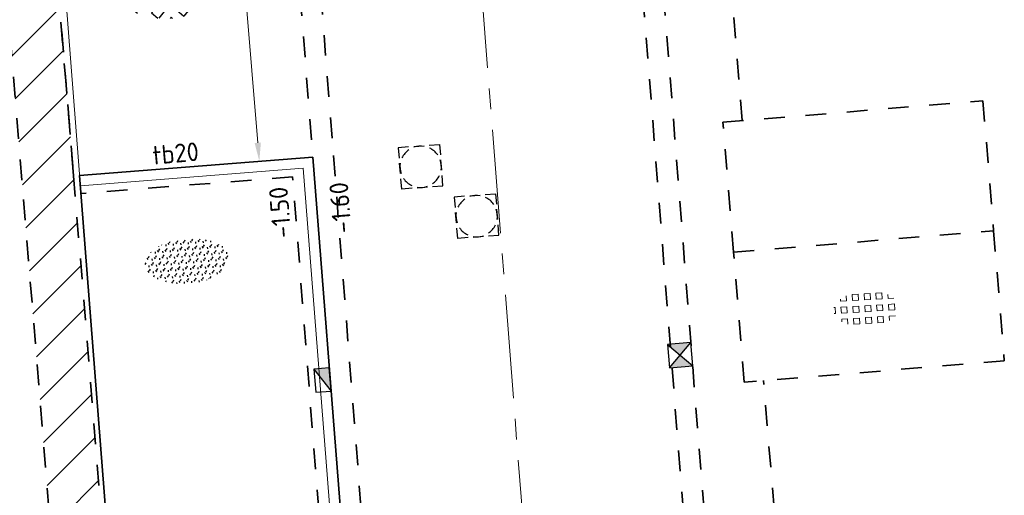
# Model space of a CAD drawing. Header units: metres. Extents: x 97990 to 98409, y 436026 to 436301.
# Tile 26 of 55: x 98298 to 98317, y 436127 to 436136. Entities that reach past the tile are written whole.
import ezdxf
from ezdxf.enums import TextEntityAlignment as Align

# ---------------------------------------------------------------- set-up
doc = ezdxf.new("R2010")
doc.units = ezdxf.units.M
doc.linetypes.add('AM-AS-SO', pattern=[16, 10, -2, 2, -2])
doc.linetypes.add('ZZ-HIDDEN-SO', pattern=[4, 2, -2])
for name, color, linetype, lineweight in [('B-RO-OG-BEBOUWING-V', 254, 'Continuous', 18), ('B-WE-IE-TERREINAFSCHEIDING_KUNSTMATIG_HEKWERK-G', 252, 'IE-TERREINAFSCHEIDING-KUNSTMATIG', 18), ('B-WE-VH-OPENVERHARDING_TEGEL_GRAS-S-200', 70, 'Continuous', 18), ('N-WE-AM-AS_WEG-G', 10, 'AM-AS-SO', 18), ('N-WE-GR-BEPLANTING-G', 90, 'Continuous', 35), ('N-WE-GR-BEPLANTING-S-200', 90, 'Continuous', 25), ('N-WE-RI-HWA_KOLK-S-200', 150, 'Continuous', 25), ('N-WE-RI-OVERIG_RIOOLPUT-OPHOOGTEBRENGEN-S-200', 1, 'Continuous', 25), ('N-WE-VH-FUNDERING_ZANDCEMENTSTABILISATIE-G', 7, 'ZZ-HIDDEN-SO', 35), ('N-WE-VH-HALFVERHARDING_GRASBETONSTEEN-S-200', 1, 'Continuous', 25), ('N-WE-VH-KANTOPSLUITING-T18-200', 1, 'Continuous', 18), ('N-WE-VH-KANTOPSLUITING_ACHTERKANTBAND-G', 1, 'Continuous', 18), ('N-WE-VH-KANTOPSLUITING_TROTTOIRBAND_180X200-G', 2, 'Continuous', 35), ('N-WE-VH-M-200', 7, 'Continuous', 18), ('N-WE-VH-MATERIAALGRENS-G', 7, 'ZZ-HIDDEN-SO', 35), ('N-WE-VH-NAP-T18-200', 4, 'Continuous', 18)]:
    doc.layers.add(name, color=color, linetype=linetype, lineweight=lineweight)
doc.styles.add('NLCS-ISO', font='NLCS-ISO.ttf')
doc.styles.add('NLCS-ISO-M200-T18', font='NLCS-ISO.ttf', dxfattribs={"height": 0.36})
doc.linetypes.add('IE-TERREINAFSCHEIDING-KUNSTMATIG', pattern='A,4,[82,NLCS.SHX,S=0.75,R=90,X=0,Y=0],4,-2', length=10)
doc.dimstyles.new('NLCS-M200-T18-PIJL_L2_H0', dxfattribs={"dimscale": 0.2, "dimtxt": 2.5, "dimasz": 1.8, "dimexe": 2, "dimexo": 2, "dimgap": 0.7, "dimtad": 1, "dimzin": 0, "dimdsep": 46, "dimtxsty": 'NLCS-ISO-M200-T18', "dimcen": 0, "dimdle": 2, "dimclrd": 256, "dimclre": 256, "dimclrt": 1, "dimadec": 0, "dimazin": 0, "dimtfac": 1, "dimtdec": 3, "dimtofl": 0, "dimtmove": 0, "dimatfit": 3, "dimfxl": 2, "dimfxlon": 1, "dimtfillclr": 256, "dimtolj": 1, "dimtzin": 0, "dimlwd": -1, "dimlwe": -1, "dimarcsym": 0})

# ---------------------------------------------------------------- blocks, each defined once
blk = doc.blocks.new('SVH-GRASBETONSTEEN_02-SO')
for p, q in [((0.6913657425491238, 2.82935381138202), (0.5625822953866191, 2.958137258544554)), ((0.6913657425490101, 2.829353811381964), (0.8046645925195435, 2.942652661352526)), ((-3.020944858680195, 1.591916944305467), (-3.639663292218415, 2.210635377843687)), ((-3.639657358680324, 2.210629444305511), (-3.587975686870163, 2.262311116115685)), ((-3.020944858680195, 1.591916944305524), (-2.402226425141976, 2.210635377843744)), ((-2.40223235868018, 2.210629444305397), (-2.766716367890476, 2.575113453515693)), ((-0.546071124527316, 1.591916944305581), (-1.164789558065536, 2.210635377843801)), ((-1.164783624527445, 2.210629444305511), (-0.5460651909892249, 2.82934787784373)), ((0.07264137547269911, 2.210629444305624), (-0.5460770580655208, 2.829347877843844)), ((-0.5460711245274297, 1.591916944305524), (0.0726473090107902, 2.210635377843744)), ((1.928802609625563, 1.591916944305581), (1.310084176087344, 2.210635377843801)), ((1.310090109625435, 2.210629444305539), (1.894162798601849, 2.794702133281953)), ((1.928802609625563, 1.591916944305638), (2.547521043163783, 2.210635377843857)), ((2.547515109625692, 2.210629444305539), (1.980940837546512, 2.77720371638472)), ((4.403676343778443, 1.591916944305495), (3.874966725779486, 2.120626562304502)), ((-4.258381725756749, 0.3544800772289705), (-4.877100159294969, 0.9731985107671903)), ((-4.877094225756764, 0.9731925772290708), (-4.258375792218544, 1.591911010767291)), ((-3.639669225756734, 0.9731925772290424), (-4.258387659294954, 1.591911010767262)), ((-4.258381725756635, 0.3544800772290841), (-3.639663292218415, 0.973198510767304)), ((-1.783507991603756, 0.3544800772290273), (-2.402226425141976, 0.9731985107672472)), ((-2.402220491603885, 0.9731925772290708), (-1.783502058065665, 1.591911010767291)), ((-1.164795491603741, 0.9731925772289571), (-1.78351392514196, 1.591911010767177)), ((-1.783507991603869, 0.3544800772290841), (-1.16478955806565, 0.973198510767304)), ((0.6913657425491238, 0.354480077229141), (0.07264730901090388, 0.9731985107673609)), ((0.07265324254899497, 0.9731925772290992), (0.6913716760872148, 1.591911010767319)), ((1.310078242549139, 0.9731925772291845), (0.691359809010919, 1.591911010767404)), ((0.6913657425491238, 0.3544800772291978), (1.310084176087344, 0.9731985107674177)), ((3.166239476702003, 0.354480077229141), (2.547521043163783, 0.9731985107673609)), ((2.547526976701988, 0.9731925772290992), (3.166245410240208, 1.591911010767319)), ((3.784951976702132, 0.9731925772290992), (3.166233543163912, 1.591911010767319)), ((3.166239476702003, 0.354480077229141), (3.784957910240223, 0.9731985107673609)), ((4.403676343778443, 1.591916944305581), (4.521478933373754, 1.709719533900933)), ((5.420953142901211, 0.5746401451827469), (5.022394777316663, 0.9731985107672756)), ((5.022400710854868, 0.9731925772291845), (5.140131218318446, 1.090923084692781)), ((-4.877106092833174, -0.2642442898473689), (-5.487478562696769, 0.346128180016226)), ((-3.639657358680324, -0.2642442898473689), (-3.020938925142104, 0.354474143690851)), ((-2.402232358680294, -0.2642442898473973), (-3.020950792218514, 0.3544741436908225)), ((-1.164783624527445, -0.2642442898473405), (-0.5460651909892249, 0.3544741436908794)), ((0.07264137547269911, -0.2642442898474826), (-0.5460770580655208, 0.3544741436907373)), ((1.310090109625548, -0.2642442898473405), (1.928808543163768, 0.3544741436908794)), ((2.547515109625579, -0.2642442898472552), (1.928796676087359, 0.3544741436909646)), ((3.784963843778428, -0.2642442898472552), (4.403682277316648, 0.3544741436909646)), ((5.022388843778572, -0.2642442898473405), (4.403670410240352, 0.3544741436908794)), ((-5.351839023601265, -0.7389772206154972), (-4.877100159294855, -0.2642383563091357)), ((-4.824880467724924, -1.449467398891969), (-4.258375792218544, -0.8829627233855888)), ((-3.639669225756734, -1.501681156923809), (-4.258387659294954, -0.8829627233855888)), ((-3.020944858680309, -0.8829567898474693), (-3.639663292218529, -0.2642383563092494)), ((-3.020944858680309, -0.8829567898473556), (-2.402226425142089, -0.2642383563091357)), ((-2.402220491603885, -1.50168115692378), (-1.783502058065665, -0.8829627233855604)), ((-1.164795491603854, -1.501681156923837), (-1.783513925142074, -0.8829627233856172)), ((-0.546071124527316, -0.8829567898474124), (-1.164789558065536, -0.2642383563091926)), ((-0.546071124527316, -0.8829567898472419), (0.07264730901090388, -0.264238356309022)), ((0.07265324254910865, -1.50168115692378), (0.6913716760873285, -0.8829627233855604)), ((1.310078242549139, -1.501681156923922), (0.691359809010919, -0.8829627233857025)), ((1.928802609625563, -0.8829567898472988), (1.310084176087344, -0.2642383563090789)), ((1.928802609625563, -0.8829567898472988), (2.547521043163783, -0.2642383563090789)), ((2.547526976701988, -1.501681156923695), (3.166245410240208, -0.8829627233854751)), ((3.784951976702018, -1.501681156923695), (3.166233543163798, -0.8829627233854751)), ((4.403676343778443, -0.8829567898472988), (3.784957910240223, -0.2642383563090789)), ((4.403676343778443, -0.8829567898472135), (5.022394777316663, -0.2642383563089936)), ((-4.120107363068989, -1.982119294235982), (-3.639663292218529, -1.501675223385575)), ((-1.783507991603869, -2.120393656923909), (-2.402226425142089, -1.501675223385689)), ((-1.783507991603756, -2.120393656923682), (-1.164789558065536, -1.501675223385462)), ((0.6913657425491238, -2.120393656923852), (0.07264730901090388, -1.501675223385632)), ((0.6913657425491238, -2.120393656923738), (1.310084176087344, -1.501675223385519)), ((3.166239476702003, -2.120393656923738), (2.547521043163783, -1.501675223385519)), ((3.166239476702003, -2.120393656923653), (3.784957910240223, -1.501675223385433)), ((-3.290411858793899, -2.389872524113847), (-3.020938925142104, -2.120399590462)), ((-2.483972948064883, -2.657377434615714), (-3.020950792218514, -2.120399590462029)), ((-0.9755535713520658, -2.928348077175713), (-1.16478955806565, -2.739112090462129)), ((-1.164783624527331, -2.73911802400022), (-0.5460651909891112, -2.120399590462)), ((0.07264137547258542, -2.739118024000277), (-0.5460770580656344, -2.120399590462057)), ((-0.1599215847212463, -2.971680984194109), (0.07264730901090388, -2.739112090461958)), ((1.442749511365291, -2.871777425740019), (1.310084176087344, -2.739112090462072)), ((1.310090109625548, -2.739118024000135), (1.928808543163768, -2.120399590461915)), ((2.469643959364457, -2.661246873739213), (1.928796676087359, -2.120399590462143))]:
    blk.add_line(p, q)
at = {"style": 'NLCS-ISO'}
blk.add_attdef('FORMAAT', text='', height=1.8, dxfattribs=at).set_placement((-6.620801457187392, -0.09580145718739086), align=Align.MIDDLE_RIGHT)
blk.add_attdef('KLEUR', text='', height=1.8, dxfattribs=at).set_placement((6.429198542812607, -0.09580145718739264), align=Align.MIDDLE_LEFT)
at = {"style": 'NLCS-ISO', "flags": 1}
blk.add_attdef('FUNCTIE', text='', height=1.8, dxfattribs=at).set_placement((-7.110529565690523e-16, -3.975), align=Align.TOP_CENTER)
blk = doc.blocks.new('SVH-GRASTEGEL_01_KL-SO')
for p, q in [((-2.441236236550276, 0.8829363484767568), (-2.441236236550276, 1.094667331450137)), ((-1.866236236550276, 0.8829363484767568), (-1.866236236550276, 1.384348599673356)), ((-1.291236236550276, 1.45793634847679), (-0.7162362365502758, 1.45793634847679)), ((-1.291236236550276, 0.8829363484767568), (-1.291236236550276, 1.457936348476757)), ((-0.7162362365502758, 0.8829363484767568), (-0.7162362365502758, 1.457936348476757)), ((-0.1412362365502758, 1.45793634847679), (0.4337637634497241, 1.45793634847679)), ((-0.1412362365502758, 0.8829363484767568), (-0.1412362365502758, 1.457936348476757)), ((0.4337637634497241, 0.8829363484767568), (0.4337637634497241, 1.457936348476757)), ((1.008763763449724, 1.45793634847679), (1.583763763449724, 1.45793634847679)), ((1.008763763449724, 0.8829363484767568), (1.008763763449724, 1.457936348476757)), ((1.583763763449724, 0.8829363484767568), (1.583763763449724, 1.457936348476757)), ((2.158763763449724, 0.8829363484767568), (2.158763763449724, 1.255005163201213)), ((-3.124977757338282, 0.3079363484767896), (-3.016236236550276, 0.3079363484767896)), ((-3.016236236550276, -0.2670636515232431), (-3.016236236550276, 0.3079363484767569)), ((-2.441236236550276, 0.8829363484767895), (-1.866236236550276, 0.8829363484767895)), ((-2.441236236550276, 0.3079363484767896), (-1.866236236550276, 0.3079363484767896)), ((-2.441236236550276, -0.2670636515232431), (-2.441236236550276, 0.3079363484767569)), ((-1.866236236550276, -0.2670636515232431), (-1.866236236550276, 0.3079363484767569)), ((-1.291236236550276, 0.8829363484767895), (-0.7162362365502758, 0.8829363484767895)), ((-1.291236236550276, 0.3079363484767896), (-0.7162362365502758, 0.3079363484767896)), ((-1.291236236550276, -0.2670636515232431), (-1.291236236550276, 0.3079363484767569)), ((-0.7162362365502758, -0.2670636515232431), (-0.7162362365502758, 0.3079363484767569)), ((-0.1412362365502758, 0.8829363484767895), (0.4337637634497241, 0.8829363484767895)), ((-0.1412362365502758, 0.3079363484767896), (0.4337637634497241, 0.3079363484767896)), ((-0.1412362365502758, -0.2670636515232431), (-0.1412362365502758, 0.3079363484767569)), ((0.4337637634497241, -0.2670636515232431), (0.4337637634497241, 0.3079363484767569)), ((1.008763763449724, 0.8829363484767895), (1.583763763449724, 0.8829363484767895)), ((1.008763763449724, 0.3079363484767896), (1.583763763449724, 0.3079363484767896)), ((1.008763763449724, -0.2670636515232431), (1.008763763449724, 0.3079363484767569)), ((1.583763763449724, -0.2670636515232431), (1.583763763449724, 0.3079363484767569)), ((2.158763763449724, 0.8829363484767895), (2.72099081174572, 0.8829363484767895)), ((2.158763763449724, 0.3079363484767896), (2.733763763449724, 0.3079363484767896)), ((2.158763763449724, -0.2670636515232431), (2.158763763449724, 0.3079363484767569)), ((2.733763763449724, -0.2670636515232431), (2.733763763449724, 0.3079363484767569)), ((-3.137920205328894, -0.2670636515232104), (-3.016236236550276, -0.2670636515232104)), ((-2.441236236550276, -0.2670636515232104), (-1.866236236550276, -0.2670636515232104)), ((-2.441236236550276, -0.8420636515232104), (-1.866236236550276, -0.8420636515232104)), ((-2.441236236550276, -1.094667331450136), (-2.441236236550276, -0.842063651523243)), ((-1.866236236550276, -1.384348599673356), (-1.866236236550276, -0.842063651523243)), ((-1.291236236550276, -0.2670636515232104), (-0.7162362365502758, -0.2670636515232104)), ((-1.291236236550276, -0.8420636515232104), (-0.7162362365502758, -0.8420636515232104)), ((-1.291236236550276, -1.417063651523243), (-1.291236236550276, -0.842063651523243)), ((-0.7162362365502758, -1.417063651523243), (-0.7162362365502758, -0.842063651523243)), ((-0.1412362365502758, -0.2670636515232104), (0.4337637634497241, -0.2670636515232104)), ((-0.1412362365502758, -0.8420636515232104), (0.4337637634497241, -0.8420636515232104)), ((-0.1412362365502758, -1.417063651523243), (-0.1412362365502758, -0.842063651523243)), ((0.4337637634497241, -1.417063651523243), (0.4337637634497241, -0.842063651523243)), ((1.008763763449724, -0.2670636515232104), (1.583763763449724, -0.2670636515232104)), ((1.008763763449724, -0.8420636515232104), (1.583763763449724, -0.8420636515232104)), ((1.008763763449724, -1.417063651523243), (1.008763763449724, -0.842063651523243)), ((1.583763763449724, -1.417063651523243), (1.583763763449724, -0.842063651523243)), ((2.158763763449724, -0.2670636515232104), (2.733763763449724, -0.2670636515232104)), ((2.158763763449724, -0.8420636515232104), (2.733763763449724, -0.8420636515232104)), ((2.158763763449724, -1.255005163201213), (2.158763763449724, -0.842063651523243)), ((2.733763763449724, -0.871421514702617), (2.733763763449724, -0.842063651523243)), ((-1.291236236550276, -1.41706365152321), (-0.7162362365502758, -1.41706365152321)), ((-0.1412362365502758, -1.41706365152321), (0.4337637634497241, -1.41706365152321)), ((1.008763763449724, -1.41706365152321), (1.583763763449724, -1.41706365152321))]:
    blk.add_line(p, q)
at = {"style": 'NLCS-ISO'}
blk.add_attdef('FORMAAT', text='', height=1.8, dxfattribs=at).set_placement((-4.391236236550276, 0.02043634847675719), align=Align.MIDDLE_RIGHT)
blk.add_attdef('KLEUR', text='', height=1.8, dxfattribs=at).set_placement((4.108763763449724, 0.02043634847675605), align=Align.MIDDLE_LEFT)
at = {"style": 'NLCS-ISO', "flags": 1}
blk.add_attdef('FUNCTIE', text='', height=1.8, dxfattribs=at).set_placement((-0.1412362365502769, -2.729563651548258), align=Align.TOP_CENTER)
blk = doc.blocks.new('SRI-KOLK_STRAAT_01-SO')
h = blk.add_hatch(color=256)
h.dxf.hatch_style = 1
h.paths.add_polyline_path([(0, 1.125), (-1.125, 2.25), (-1.125, 1.110223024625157e-16)])
h.paths.add_polyline_path([(1.125, 2.25), (0, 1.125), (1.125, 1.110223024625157e-16)])
for p, q in [((-1.125, 1.530808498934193e-17), (1.125, 2.25)), ((1.125, 0), (-1.125, 2.25))]:
    blk.add_line(p, q)
blk.add_lwpolyline([(-1.125, 0), (1.125, 0), (1.125, 2.25), (-1.125, 2.25)], close=True)
blk = doc.blocks.new('*D288')
at = {"layer": 'Defpoints', "color": 0, "ltscale": 0.2, "transparency": 16777216}
for p in [(98301.97921776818, 436159.4409402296), (98304.4126136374, 436120.6123342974), (98304.412613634, 436120.6123343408)]:
    blk.add_point(p, dxfattribs=at)
at = {"layer": 'N-WE-VH-M-200', "ltscale": 0.2, "transparency": 16777216}
for p, q in [((98304.97961599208, 436121.0578770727), (98305.04196167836, 436120.260310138)), ((98304.41261363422, 436120.6123343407), (98304.3814407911, 436121.0111178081)), ((98305.36969395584, 436120.6871491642), (98305.72859907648, 436120.7152047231)), ((98304.05370851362, 436120.5842787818), (98303.69480339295, 436120.556223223))]:
    blk.add_line(p, q, dxfattribs=at)
for points in [[(98304.0583844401, 436120.5244612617), (98304.04903258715, 436120.6440963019), (98304.41261363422, 436120.6123343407)], [(98305.37436988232, 436120.6273316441), (98305.36501802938, 436120.7469666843), (98305.0107888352, 436120.6590936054)]]:
    blk.add_solid(points, dxfattribs=at)
at = {"layer": 'N-WE-VH-M-200', "color": 1, "ltscale": 0.2, "transparency": 16777216, "insert": (98305.0419616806, 436120.2603101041), "char_height": 0.36, "attachment_point": 5, "rotation": 4.469713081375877, "style": 'NLCS-ISO-M200-T18'}
blk.add_mtext('\\A1;0.60', dxfattribs=at)
blk = doc.blocks.new('*D154')
at = {"layer": 'Defpoints', "color": 0, "ltscale": 0.2, "transparency": 16777216}
for p in [(98300.87298368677, 436158.98969117), (98301.25972059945, 436159.0214589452), (98303.26110834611, 436133.4177109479)]:
    blk.add_point(p, dxfattribs=at)
at = {"layer": 'N-WE-VH-M-200', "ltscale": 0.2, "transparency": 16777216}
for p, q in [((98300.87298368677, 436158.98969117), (98300.47432639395, 436158.9569442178)), ((98302.94600089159, 436133.7530395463), (98300.90245594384, 436158.6308996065)), ((98302.97547314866, 436133.3942479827), (98302.57681585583, 436133.3615010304))]:
    blk.add_line(p, q, dxfattribs=at)
for points in [[(98300.84265734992, 436158.6259875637), (98300.96225453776, 436158.6358116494), (98300.87298368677, 436158.98969117)], [(98302.88620229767, 436133.7481275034), (98303.00579948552, 436133.7579515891), (98302.97547314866, 436133.3942479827)]]:
    blk.add_solid(points, dxfattribs=at)
at = {"layer": 'N-WE-VH-M-200', "color": 1, "ltscale": 0.2, "transparency": 16777216, "insert": (98301.6053025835, 436146.1657720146), "char_height": 0.36, "attachment_point": 5, "rotation": 94.69591093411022, "style": 'NLCS-ISO-M200-T18'}
blk.add_mtext('\\A1;25.68', dxfattribs=at)
blk = doc.blocks.new('SGR-BEPLANTING_SOORT_01_KL-SO')
h = blk.add_hatch()
h.set_pattern_fill('AGR-BEPLANTING_SOORT_01', color=256, scale=0.1, pattern_type=2)
h.set_pattern_definition([(59.99999999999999, (0, 0), (-0.2886752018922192, 0.4999998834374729), [0.144338, -0.4330130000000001]), (120, (0, 0), (-0.5773502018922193, -1.165625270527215e-07), [0.144338, -0.433013]), (270, (0, 0), (0.288675, -0.5000000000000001), [0.125, -0.875])])
edge = h.paths.add_edge_path()
edge.add_ellipse((0, 0), major_axis=(3.25, -8.51819583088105e-16), ratio=0.5384615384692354, start_angle=0, end_angle=359.9999999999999)
at = {"style": 'NLCS-ISO'}
blk.add_attdef('TYPE', text='', height=1.8, dxfattribs=at).set_placement((4.25, -1.446759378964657e-15), align=Align.MIDDLE_LEFT)
blk = doc.blocks.new('SRI-PUT_OPHOOGTEBRENGEN-SO')
for p, q in [((-0.5, 2), (0.5, 2)), ((-2, -0.4999999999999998), (-2, 0.5)), ((2, -0.4999999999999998), (2, 0.5000000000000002)), ((-0.5, -2), (0.5, -2))]:
    blk.add_line(p, q)
for points in [[(-1, 2), (-2, 2), (-2, 0.9999999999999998)], [(1, 2), (2, 2), (2, 0.9999999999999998)], [(-1, -2), (-2, -2), (-2, -0.9999999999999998)], [(1, -2), (2, -2), (2, -0.9999999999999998)]]:
    blk.add_lwpolyline(points)
for start, end in [(75.52248781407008, 104.4775121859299), (120, 150), (30, 59.99999999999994), (165.5224878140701, 194.4775121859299), (345.5224878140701, 14.47751218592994), (209.9999999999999, 239.9999999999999), (300.0000000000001, 330.0000000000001), (255.52248781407, 284.4775121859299)]:
    blk.add_arc((0, 0), 2, start, end)
blk = doc.blocks.new('SRI-KOLK_TROTTOIR-SO')
blk.add_hatch(color=256).paths.add_polyline_path([(1.125000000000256, 1.499999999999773), (-1.124999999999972, 1.499999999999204), (-1.124999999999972, 5.684341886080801e-13)])
blk.add_line((-1.124999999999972, 0), (1.124999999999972, 1.499999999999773))
at = {"flags": 128}
blk.add_lwpolyline([(-1.124999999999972, 0), (1.124999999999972, 0), (1.124999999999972, 1.499999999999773), (-1.124999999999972, 1.499999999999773)], close=True, dxfattribs=at)

msp = doc.modelspace()

# ---------------------------------------------------------------- hatches: boundary and pattern name
at = {"layer": 'B-RO-OG-BEBOUWING-V', "ltscale": 0.2, "transparency": 33554687}
h = msp.add_hatch(dxfattribs=at)
h.set_pattern_fill('ANSI31', color=252, scale=0.2)
h.set_pattern_definition([(45, (0, 0), (-0.4490128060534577, 0.4490128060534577), [])])
edge = h.paths.add_edge_path()
edge.add_line((98294.804, 436142.952), (98298.55420037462, 436143.2600531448))
edge.add_line((98298.55420037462, 436143.2600531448), (98299.38767484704, 436133.1134393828))
edge.add_line((98299.38767484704, 436133.1134393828), (98300.95745191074, 436114.00317016))
edge.add_line((98300.95745191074, 436114.00317016), (98301.60121158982, 436105.9656367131))
edge.add_arc((98295.09013221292, 436105.9081625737), 6.511333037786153, -85.27051999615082, 0.5057441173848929, ccw=False)
edge.add_line((98295.62700002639, 436099.4190000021), (98295.54640852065, 436100.4157472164))
edge.add_arc((98295.08826250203, 436105.909866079), 5.513187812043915, 274.7667774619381, 360.135085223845)
edge.add_line((98300.6014349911, 436105.9228644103), (98299.9607253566, 436113.922317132))
edge.add_line((98299.9607253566, 436113.922317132), (98298.391031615, 436133.031572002))
edge.add_line((98298.391031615, 436133.031572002), (98297.63942452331, 436142.181542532))
edge.add_line((98297.63942452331, 436142.181542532), (98294.88586738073, 436141.9553567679))
edge.add_line((98294.88586738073, 436141.9553567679), (98294.804, 436142.952))

# ---------------------------------------------------------------- linework, layer by layer
at = {"layer": 'B-WE-IE-TERREINAFSCHEIDING_KUNSTMATIG_HEKWERK-G', "ltscale": 0.2}
msp.add_line((98301.582, 436106.4), (98298.747, 436142.844), dxfattribs=at)
at = {"layer": 'N-WE-AM-AS_WEG-G', "ltscale": 0.2}
msp.add_line((98304.48572625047, 436172.2869246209), (98310.71503141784, 436092.5975647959), dxfattribs=at)
at = {"layer": 'N-WE-GR-BEPLANTING-G'}
msp.add_lwpolyline([(98299.5032319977, 436133.1226176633), (98300.93588995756, 436114.7057616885), (98300.9903348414, 436114.0058712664)], dxfattribs=at)
at = {"layer": 'N-WE-VH-FUNDERING_ZANDCEMENTSTABILISATIE-G', "ltscale": 0.2}
msp.add_lwpolyline([(98300.96168125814, 436114.3546963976), (98305.05813723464, 436114.6890849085), (98303.61938260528, 436133.0945783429), (98299.53063196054, 436132.7736918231)], dxfattribs=at)
at = {"layer": 'N-WE-VH-KANTOPSLUITING_ACHTERKANTBAND-G'}
for q in [(98299.51887144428, 436132.9232300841), (98305.28698421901, 436114.5594846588)]:
    msp.add_line((98303.82505986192, 436133.2613804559), q, dxfattribs=at)
at = {"layer": 'N-WE-VH-KANTOPSLUITING_TROTTOIRBAND_180X200-G'}
for p, q in [((98304.00885964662, 436133.4764293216), (98299.5032319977, 436133.1226176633)), ((98304.00885964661, 436133.4764293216), (98305.50190050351, 436114.3764708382))]:
    msp.add_line(p, q, dxfattribs=at)
at = {"layer": 'N-WE-VH-MATERIAALGRENS-G', "ltscale": 0.2}
for p, q in [((98302.01889875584, 436158.9333149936), (98304.00885964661, 436133.4764293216)), ((98302.41768222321, 436158.9644878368), (98304.40764311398, 436133.5076021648)), ((98309.32652506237, 436150.1384625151), (98316.15427669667, 436062.7933827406)), ((98309.72530852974, 436150.1696353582), (98316.55306016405, 436062.8245555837)), ((98299.38767484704, 436133.1134393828), (98298.55420037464, 436143.2600531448)), ((98312.30229673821, 436134.1813333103), (98311.95577004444, 436138.3999058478)), ((98311.92915480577, 436134.1506822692), (98316.95223669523, 436134.5632938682)), ((98316.95223669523, 436134.5632938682), (98317.15854249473, 436132.0517529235)), ((98312.13546060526, 436131.6391413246), (98311.92915480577, 436134.1506822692)), ((98312.1354606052, 436131.6391413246), (98317.15854249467, 436132.0517529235)), ((98317.15854249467, 436132.0517529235), (98317.36484829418, 436129.5402119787)), ((98312.34176640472, 436129.1276003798), (98312.1354606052, 436131.6391413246)), ((98317.36484829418, 436129.5402119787), (98312.34176640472, 436129.1276003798)), ((98313.24515630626, 436122.7030791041), (98312.71490833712, 436129.1582514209))]:
    msp.add_line(p, q, dxfattribs=at)
msp.add_lwpolyline([(98294.804, 436142.952), (98298.55420037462, 436143.2600531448), (98299.38767484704, 436133.1134393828), (98300.95745191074, 436114.00317016), (98301.60121158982, 436105.9656367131, -0.392783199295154), (98295.62700002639, 436099.4190000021), (98295.54640852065, 436100.4157472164, 0.3907299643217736), (98300.6014349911, 436105.9228644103), (98299.9607253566, 436113.922317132), (98298.391031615, 436133.031572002), (98297.63942452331, 436142.181542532), (98294.88586738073, 436141.9553567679)], format="xyb", close=True, dxfattribs=at)
msp.add_lwpolyline([(98304.40764311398, 436133.5076021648), (98305.90068397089, 436114.4076436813)], dxfattribs=at)

# ---------------------------------------------------------------- block references
at = {"layer": 'B-WE-VH-OPENVERHARDING_TEGEL_GRAS-S-200', "xscale": 0.1999999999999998, "yscale": 0.1999999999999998, "zscale": 0.1999999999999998, "rotation": 3.426881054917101}
msp.add_blockref('SVH-GRASTEGEL_01_KL-SO', (98314.70155168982, 436130.5443425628), dxfattribs=at)
at = {"layer": 'N-WE-GR-BEPLANTING-S-200', "xscale": 0.2499999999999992, "yscale": 0.2499999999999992, "zscale": 0.2499999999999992, "rotation": 5.122887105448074}
msp.add_blockref('SGR-BEPLANTING_SOORT_01_KL-SO', (98301.58254215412, 436131.4670540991), dxfattribs=at)
at = {"layer": 'N-WE-RI-HWA_KOLK-S-200', "xscale": 0.2, "yscale": 0.2, "rotation": 274.7}
for name, p in [('SRI-KOLK_STRAAT_01-SO', (98310.87946983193, 436129.6306364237)), ('SRI-KOLK_TROTTOIR-SO', (98304.0456218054, 436129.1566702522))]:
    msp.add_blockref(name, p, dxfattribs=at)
at = {"layer": 'N-WE-RI-OVERIG_RIOOLPUT-OPHOOGTEBRENGEN-S-200', "xscale": 0.2, "yscale": 0.2, "zscale": 0.2}
for p, rotation in [((98306.09149392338, 436133.2897565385), 4.695910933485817), ((98307.17319855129, 436132.3360971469), 4.6959109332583)]:
    msp.add_blockref('SRI-PUT_OPHOOGTEBRENGEN-SO', p, dxfattribs=dict(at, rotation=rotation))
at = {"layer": 'N-WE-VH-HALFVERHARDING_GRASBETONSTEEN-S-200', "xscale": 0.2000000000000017, "yscale": 0.2000000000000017, "zscale": 0.2000000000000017, "rotation": 185.7237380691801}
msp.add_blockref('SVH-GRASBETONSTEEN_02-SO', (98301.35298257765, 436136.7535292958), dxfattribs=at)

# ---------------------------------------------------------------- texts
at = {"layer": 'N-WE-VH-KANTOPSLUITING-T18-200', "ltscale": 0.2, "style": 'NLCS-ISO-M200-T18'}
msp.add_text('tb20', height=0.36, rotation=5.147427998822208, dxfattribs=at).set_placement((98300.92742010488, 436133.3286377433))
at = {"layer": 'N-WE-VH-NAP-T18-200', "ltscale": 0.2, "style": 'NLCS-ISO-M200-T18'}
for s, p in [('-1.50', (98303.59454378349, 436131.9262377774)), ('-1.60', (98304.76022576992, 436132.0173589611))]:
    msp.add_text(s, height=0.36, rotation=94.46971307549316, dxfattribs=at).set_placement(p)

# ---------------------------------------------------------------- dimensions: what is measured, and where the dimension line sits
at = {"layer": 'N-WE-VH-M-200', "ltscale": 0.2}
dim = msp.add_linear_dim(base=(98304.412613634, 436120.6123343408), p1=(98301.97921776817, 436159.4409402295), p2=(98304.41261363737, 436120.6123342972), angle=184.4697130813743, dimstyle='NLCS-M200-T18-PIJL_L2_H0', override={"dimtmove": 2}, dxfattribs=at)
dim.commit()
dim.dimension.update_dxf_attribs({"geometry": '*D288', "text_midpoint": (98305.0419616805, 436120.2603101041), "dimtype": 128})
dim = msp.add_linear_dim(base=(98300.87298368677, 436158.98969117), p1=(98303.26110834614, 436133.417710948), p2=(98301.25972059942, 436159.0214589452), angle=94.69591093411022, dimstyle='NLCS-M200-T18-PIJL_L2_H0', dxfattribs=at)
dim.commit()
dim.dimension.update_dxf_attribs({"geometry": '*D154', "text_midpoint": (98301.60530258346, 436146.1657720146)})

doc.saveas('drawing.dxf')
